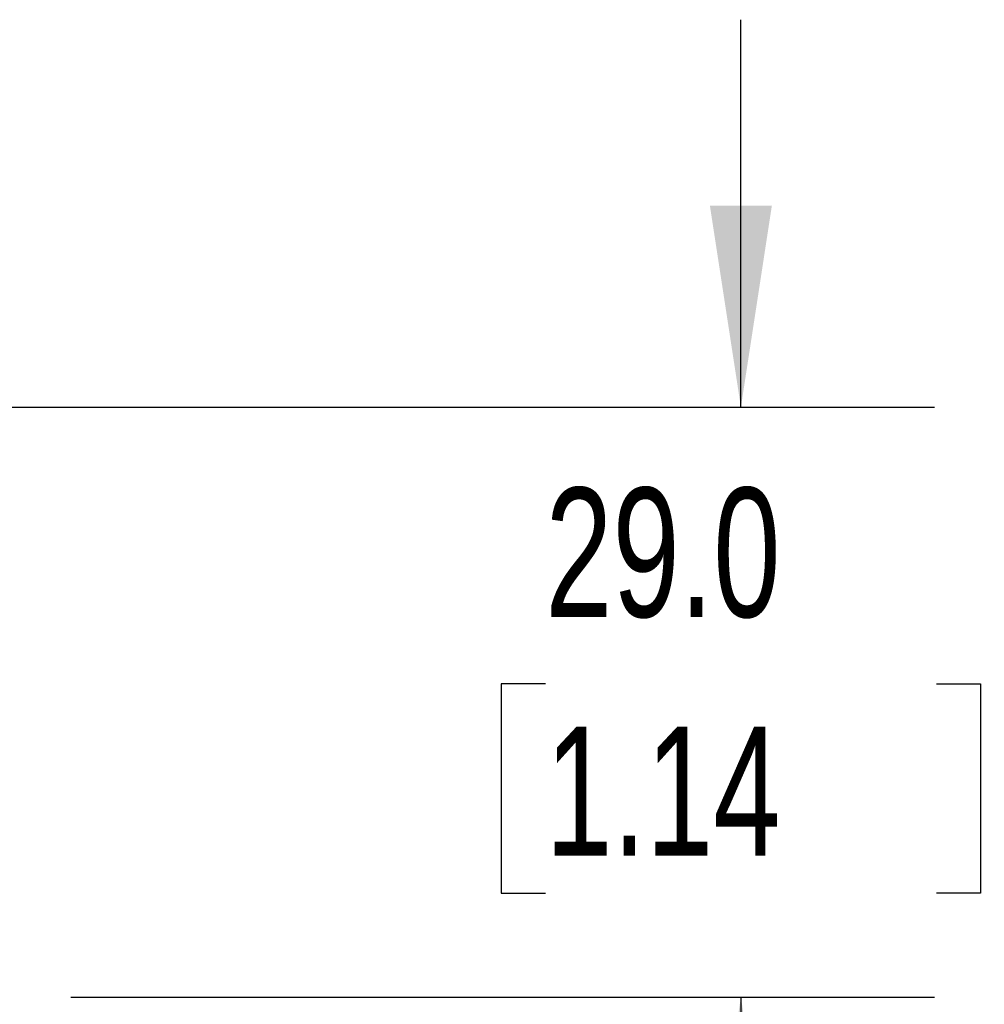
# Model space of a CAD drawing. Header units: millimetres. Extents: x 19 to 819, y 19 to 629.
# Tile 18 of 35: x 481 to 529, y 359 to 408. Entities that reach past the tile are written whole.
import ezdxf

# ---------------------------------------------------------------- set-up
doc = ezdxf.new("R2010")
doc.units = ezdxf.units.MM
doc.header["$LTSCALE"] = 3
doc.layers.add('DIMENSIONS', color=140, linetype='Continuous', lineweight=25)
doc.styles.add('SLDTEXTSTYLE0', font='TXT', dxfattribs={"width": 0.7})
doc.dimstyles.new('SLDDIMSTYLE1', dxfattribs={"dimtxt": 6.474023, "dimasz": 9.906, "dimexe": 0, "dimexo": 0.0625, "dimgap": 1.618506, "dimtad": 0, "dimtih": 1, "dimtoh": 1, "dimrnd": 1e-09, "dimzin": 4, "dimdsep": 46, "dimtxsty": 'SLDTEXTSTYLE0', "dimsah": 1, "dimcen": 0.09, "dimadec": 0, "dimazin": 1, "dimtfac": 1, "dimtmove": 0, "dimatfit": 0, "dimfxl": 0, "dimfrac": 2, "dimtolj": 1, "dimtzin": 12, "dimarcsym": 0})

# ---------------------------------------------------------------- blocks, each defined once
blk = doc.blocks.new('_D_9')
at = {"layer": 'DIMENSIONS'}
for p, q in [((455.453, 368.762), (455.453, 316.987)), ((480.453, 362.702), (480.453, 316.987)), ((455.453, 326.512), (436.403, 326.512)), ((480.453, 326.512), (498.318, 326.512)), ((507.091, 326.512), (504.917, 326.512)), ((504.917, 326.512), (504.917, 316.222)), ((526.329, 326.512), (528.503, 326.512)), ((528.503, 326.512), (528.503, 316.222)), ((504.917, 316.222), (507.091, 316.222)), ((528.503, 316.222), (526.329, 316.222))]:
    blk.add_line(p, q, dxfattribs=at)
for points in [[(455.453, 326.512), (445.547, 328.036), (445.547, 324.988)], [(480.453, 326.512), (490.359, 324.988), (490.359, 328.036)]]:
    blk.add_solid(points, dxfattribs=at)
at = {"layer": 'DIMENSIONS', "char_height": 6.35, "attachment_point": 1, "style": 'SLDTEXTSTYLE0'}
for s, insert in [('25.0', (507.091, 336.146)), ('0.98', (507.091, 324.408))]:
    blk.add_mtext(s, dxfattribs=dict(at, insert=insert))
blk = doc.blocks.new('_D_10')
at = {"layer": 'DIMENSIONS'}
for p, q in [((516.529, 388.512), (516.529, 407.562)), ((475.203, 388.512), (526.054, 388.512)), ((506.91, 374.918), (504.736, 374.918)), ((504.736, 374.918), (504.736, 364.629)), ((526.148, 374.918), (528.322, 374.918)), ((528.322, 374.918), (528.322, 364.629)), ((504.736, 364.629), (506.91, 364.629)), ((528.322, 364.629), (526.148, 364.629)), ((483.563, 359.512), (526.054, 359.512)), ((516.529, 359.512), (516.529, 340.462))]:
    blk.add_line(p, q, dxfattribs=at)
for points in [[(516.529, 388.512), (518.053, 398.418), (515.005, 398.418)], [(516.529, 359.512), (515.005, 349.606), (518.053, 349.606)]]:
    blk.add_solid(points, dxfattribs=at)
at = {"layer": 'DIMENSIONS', "char_height": 6.35, "attachment_point": 1, "style": 'SLDTEXTSTYLE0'}
for s, insert in [('29.0', (506.91, 384.553)), ('1.14', (506.91, 372.814))]:
    blk.add_mtext(s, dxfattribs=dict(at, insert=insert))

msp = doc.modelspace()

# ---------------------------------------------------------------- dimensions: what is measured, and where the dimension line sits
at = {"layer": 'DIMENSIONS'}
dim = msp.add_linear_dim(base=(516.529, 388.512), p1=(479.753, 359.512), p2=(471.393, 388.512), angle=90, dimstyle='SLDDIMSTYLE1', dxfattribs=at)
dim.commit()
dim.dimension.update_dxf_attribs({"geometry": '_D_10', "text_midpoint": (516.529, 374.918), "dimtype": 160})
dim = msp.add_linear_dim(base=(480.453, 326.512), p1=(455.453, 372.572), p2=(480.453, 366.512), dimstyle='SLDDIMSTYLE1', dxfattribs=at)
dim.commit()
dim.dimension.update_dxf_attribs({"geometry": '_D_9', "text_midpoint": (516.71, 326.512), "dimtype": 160})

doc.saveas('drawing.dxf')
